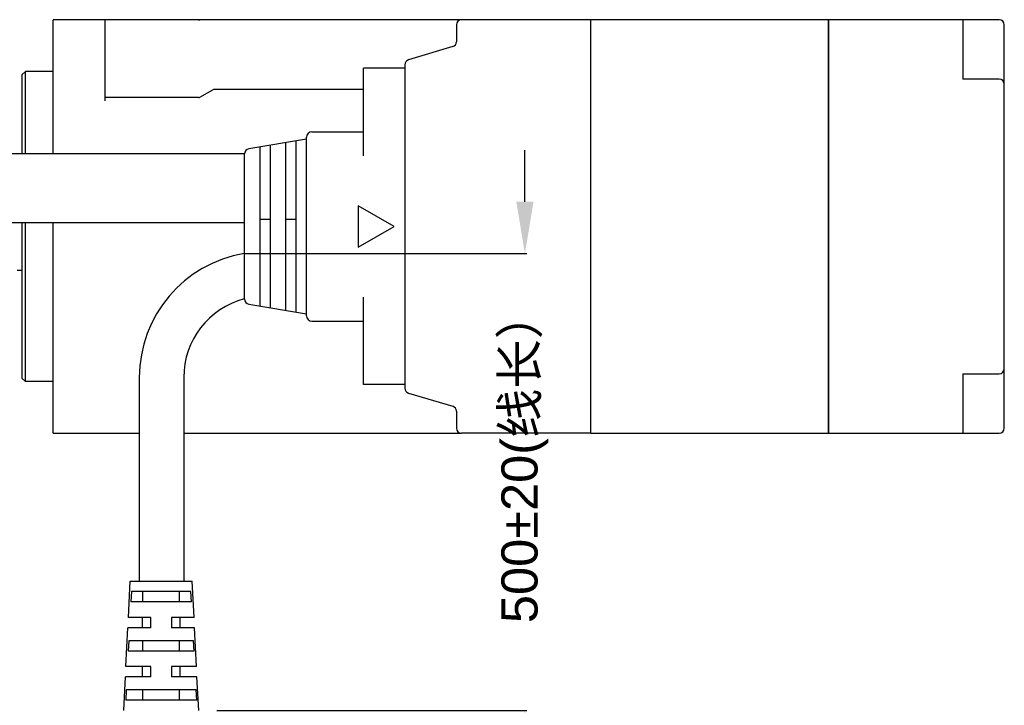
# Model space of a CAD drawing. Header units: millimetres. Extents: x 2798 to 3316, y 1544 to 1917.
# Tile 8 of 23: x 2886 to 2981, y 1621 to 1687. Entities that reach past the tile are written whole.
import ezdxf

# ---------------------------------------------------------------- set-up
doc = ezdxf.new("R2010")
doc.units = ezdxf.units.MM
for name, color, linetype in [('_28783', 7, 'Continuous'), ('_43340', 7, 'Continuous'), ('_4838', 7, 'Continuous')]:
    doc.layers.add(name, color=color, linetype=linetype)
doc.styles.get("Standard").update_dxf_attribs({"font": 'arial_0.ttf'})
doc.dimstyles.get("Standard").update_dxf_attribs({"dimtxt": 3.5, "dimasz": 5, "dimexe": 0.18, "dimexo": 0.0625, "dimgap": 0.09, "dimtad": 0, "dimdec": 1, "dimzin": 0, "dimdsep": 46, "dimtxsty": 'Standard', "dimblk2": 'NONE', "dimcen": 0.09, "dimadec": 0, "dimazin": 0, "dimtfac": 1, "dimtdec": 1, "dimtofl": 0, "dimtmove": 0, "dimatfit": 3, "dimfxl": 1, "dimtolj": 1, "dimtzin": 0, "dimarcsym": 0})

# ---------------------------------------------------------------- blocks, each defined once
blk = doc.blocks.new('*D755')
at = {"color": 0, "linetype": 'Continuous', "lineweight": -2}
for p, q in [((2934.987, 1669.386), (2934.987, 1674.386)), ((2907.875, 1664.386), (2935.167, 1664.386)), ((2905.171, 1620.188), (2935.167, 1620.188)), ((2934.987, 1615.188), (2934.987, 1610.188))]:
    blk.add_line(p, q, dxfattribs=at)
at = {"color": 0}
for points in [[(2934.154, 1669.386), (2935.82, 1669.386), (2934.987, 1664.386)], [(2935.82, 1615.188), (2934.154, 1615.188), (2934.987, 1620.188)]]:
    blk.add_solid(points, dxfattribs=at)
at = {"layer": 'Defpoints', "color": 0}
for p in [(2907.812, 1664.386), (2905.108, 1620.188), (2934.987, 1620.188)]:
    blk.add_point(p, dxfattribs=at)
at = {"color": 0, "insert": (2934.987, 1644.753), "char_height": 3.5, "attachment_point": 5, "rotation": 90}
blk.add_mtext('\\A1;500%%P20(\\f宋体|b0|i0|c134|p2;线长）', dxfattribs=at)
blk = doc.blocks.new('_None')

msp = doc.modelspace()

# ---------------------------------------------------------------- linework, layer by layer
at = {"color": 7, "linetype": 'Continuous'}
for p, q in [((2941.36135, 1687.00022), (2928.86135, 1687.00022)), ((2941.36135, 1647.00022), (2941.36135, 1687.00022)), ((2964.36135, 1647.00022), (2964.36135, 1687.00022)), ((2980.86135, 1687.00022), (2964.36135, 1687.00022)), ((2977.36135, 1687.00022), (2977.36135, 1681.25022)), ((2928.36135, 1686.50022), (2928.36135, 1684.87223)), ((2981.36135, 1647.50022), (2981.36135, 1686.50022)), ((2928.00502, 1684.39332), (2923.71767, 1683.10711)), ((2919.36135, 1673.83272), (2919.36135, 1682.30022)), ((2923.36135, 1682.30022), (2919.36135, 1682.30022)), ((2923.36135, 1682.6282), (2923.36135, 1651.37223)), ((2980.86135, 1681.25022), (2977.36135, 1681.25022)), ((2913.86135, 1675.45022), (2908.27915, 1674.51985)), ((2913.86135, 1658.35022), (2913.86135, 1675.65022)), ((2914.36135, 1676.15022), (2919.36135, 1676.15022)), ((2909.36135, 1659.30022), (2909.36135, 1674.70022)), ((2910.36135, 1659.13355), (2910.36135, 1674.86688)), ((2911.86135, 1658.88355), (2911.86135, 1675.11688)), ((2912.86135, 1658.71688), (2912.86135, 1675.28355)), ((2907.86135, 1674.02665), (2876.4921, 1674.02665)), ((2907.86135, 1659.97378), (2907.86135, 1674.02665)), ((2918.86135, 1669.00022), (2918.86135, 1665.00022)), ((2922.32545, 1667.00022), (2918.86135, 1669.00022)), ((2907.86135, 1667.35022), (2878.7921, 1667.35022)), ((2910.36135, 1667.67268), (2909.36135, 1667.67268)), ((2912.86135, 1667.67268), (2911.86135, 1667.67268)), ((2918.86135, 1665.00022), (2922.32545, 1667.00022)), ((2908.27915, 1659.48058), (2913.86135, 1658.55022)), ((2919.36135, 1651.70022), (2919.36135, 1660.16772)), ((2914.36135, 1657.85022), (2919.36135, 1657.85022)), ((2977.36135, 1652.75022), (2980.86135, 1652.75022)), ((2977.36135, 1652.75022), (2977.36135, 1647.00022)), ((2897.68474, 1652.40536), (2897.68474, 1632.68794)), ((2901.98474, 1652.40536), (2901.98474, 1632.68794)), ((2923.36135, 1651.70022), (2919.36135, 1651.70022)), ((2923.71767, 1650.89332), (2928.00502, 1649.60711)), ((2928.36135, 1649.1282), (2928.36135, 1647.50022)), ((2941.36135, 1647.00022), (2928.86135, 1647.00022)), ((2964.36135, 1647.00022), (2980.86135, 1647.00022)), ((2896.62584, 1629.18794), (2896.80084, 1632.68794)), ((2896.80084, 1632.68794), (2902.80084, 1632.68794)), ((2902.97584, 1629.18794), (2902.80084, 1632.68794)), ((2896.91943, 1631.68794), (2896.86656, 1630.68794)), ((2902.68224, 1631.68794), (2896.91943, 1631.68794)), ((2898.02601, 1630.68794), (2898.02601, 1631.68794)), ((2901.57566, 1630.68794), (2901.57566, 1631.68794)), ((2902.73512, 1630.68794), (2902.68224, 1631.68794)), ((2902.73512, 1630.68794), (2896.86656, 1630.68794)), ((2898.80084, 1629.18794), (2896.62584, 1629.18794)), ((2897.97584, 1628.18794), (2897.97584, 1629.18794)), ((2898.80084, 1628.18794), (2898.80084, 1629.18794)), ((2902.97584, 1629.18794), (2900.80084, 1629.18794)), ((2900.80084, 1629.18794), (2900.80084, 1628.18794)), ((2901.62584, 1628.18794), (2901.62584, 1629.18794)), ((2896.38834, 1624.43794), (2896.57584, 1628.18794)), ((2898.80084, 1628.18794), (2896.57584, 1628.18794)), ((2903.02584, 1628.18794), (2900.80084, 1628.18794)), ((2903.21334, 1624.43794), (2903.02584, 1628.18794)), ((2896.66912, 1626.93794), (2896.61667, 1625.93794)), ((2902.93255, 1626.93794), (2896.66912, 1626.93794)), ((2898.02601, 1625.93794), (2898.02601, 1626.93794)), ((2901.57566, 1625.93794), (2901.57566, 1626.93794)), ((2902.985, 1625.93794), (2902.93255, 1626.93794)), ((2902.985, 1625.93794), (2896.61667, 1625.93794)), ((2898.80084, 1624.43794), (2896.38834, 1624.43794)), ((2897.97584, 1623.43794), (2897.97584, 1624.43794)), ((2898.80084, 1623.43794), (2898.80084, 1624.43794)), ((2903.21334, 1624.43794), (2900.80084, 1624.43794)), ((2900.80084, 1624.43794), (2900.80084, 1623.43794)), ((2901.62584, 1623.43794), (2901.62584, 1624.43794)), ((2896.17584, 1620.18794), (2896.33834, 1623.43794)), ((2898.80084, 1623.43794), (2896.33834, 1623.43794)), ((2903.26334, 1623.43794), (2900.80084, 1623.43794)), ((2903.42584, 1620.18794), (2903.26334, 1623.43794)), ((2896.42066, 1622.18794), (2896.36854, 1621.18794)), ((2903.18102, 1622.18794), (2896.42066, 1622.18794)), ((2898.02601, 1621.18794), (2898.02601, 1622.18794)), ((2901.57566, 1621.18794), (2901.57566, 1622.18794)), ((2903.23313, 1621.18794), (2903.18102, 1622.18794)), ((2903.23313, 1621.18794), (2896.36854, 1621.18794))]:
    msp.add_line(p, q, dxfattribs=at)
for centre, radius, start, end in [((2928.86135, 1686.50022), 0.5, 90, 180), ((2980.86135, 1686.50022), 0.5, 0, 90), ((2927.86135, 1684.87223), 0.5, 286.6992442, 360), ((2923.86135, 1682.6282), 0.5, 106.6992442, 180), ((2980.86135, 1680.75022), 0.5, 0, 90), ((2914.36135, 1675.65022), 0.5, 90, 180), ((2908.36135, 1674.02665), 0.5, 99.4623251, 180), ((2909.83474, 1652.40536), 12.15, 99.4745244, 180), ((2909.83474, 1652.40536), 7.85, 104.7603759, 180), ((2908.36135, 1659.97378), 0.5, 180, 260.5376749), ((2914.36135, 1658.35022), 0.5, 180, 270), ((2980.86135, 1653.25022), 0.5, 270, 360), ((2923.86135, 1651.37223), 0.5, 180, 253.3007558), ((2927.86135, 1649.1282), 0.5, 0, 73.3007558), ((2928.86135, 1647.50022), 0.5, 180, 270), ((2980.86135, 1647.50022), 0.5, 270, 360)]:
    msp.add_arc(centre, radius, start, end, dxfattribs=at)
at = {"layer": '_28783', "color": 7, "linetype": 'Continuous'}
for p, q in [((2928.86135, 1687.00022), (2889.36135, 1687.00022)), ((2889.36135, 1674.02665), (2889.36135, 1687.00022)), ((2894.36135, 1687.00022), (2894.36135, 1679.16022)), ((2886.66135, 1682.00022), (2886.36135, 1681.70022)), ((2886.36135, 1674.02665), (2886.36135, 1681.70022)), ((2889.36135, 1682.00022), (2886.66135, 1682.00022)), ((2886.66135, 1674.02665), (2886.66135, 1682.00022)), ((2903.54532, 1679.50041), (2904.79173, 1680.22002)), ((2919.36135, 1680.26022), (2904.94173, 1680.26022)), ((2903.39532, 1679.46022), (2894.36135, 1679.46022)), ((2886.36135, 1652.30022), (2886.36135, 1667.35022)), ((2886.66135, 1652.00022), (2886.66135, 1667.35022)), ((2889.36135, 1647.00022), (2889.36135, 1667.35022)), ((2886.66135, 1652.00022), (2886.36135, 1652.30022)), ((2889.36135, 1652.00022), (2886.66135, 1652.00022)), ((2889.36135, 1647.00022), (2897.68474, 1647.00022)), ((2901.98474, 1647.00022), (2928.86135, 1647.00022))]:
    msp.add_line(p, q, dxfattribs=at)
for centre, start, end in [((2904.94173, 1679.96022), 90, 120), ((2903.39532, 1679.76022), 270, 300)]:
    msp.add_arc(centre, 0.3, start, end, dxfattribs=at)
msp.add_open_spline([(2903.39532, 1687.00022), (2903.40673, 1687.00022), (2903.45173, 1687.00022), (2903.49672, 1687.00022), (2903.53031, 1687.00001)], degree=3, knots=[0, 0, 0, 0, 0.25352599, 1, 1, 1, 1], dxfattribs=at)
at = {"layer": '_43340', "color": 7, "linetype": 'Continuous'}
msp.add_line((2886.36135, 1662.75022), (2885.86135, 1662.75022), dxfattribs=at)
at = {"layer": '_4838', "color": 7, "linetype": 'Continuous'}
for p, q in [((2941.36135, 1647.00022), (2941.36135, 1687.00022)), ((2964.36135, 1687.00022), (2941.36135, 1687.00022)), ((2964.36135, 1687.00022), (2964.36135, 1647.00022)), ((2941.36135, 1647.00022), (2964.36135, 1647.00022))]:
    msp.add_line(p, q, dxfattribs=at)

# ---------------------------------------------------------------- dimensions: what is measured, and where the dimension line sits
at = {"color": 3, "linetype": 'Continuous'}
dim = msp.add_linear_dim(base=(2934.98685, 1620.18794), p1=(2907.81214, 1664.38583), p2=(2905.10838, 1620.18794), angle=90, text='500%%P20(\\f宋体|b0|i0|c134|p2;线长）', dimstyle='Standard', override={"dimtxsty": 'Standard', "dimblk2": 'None'}, dxfattribs=at)
dim.commit()
dim.dimension.update_dxf_attribs({"geometry": '*D755', "text_midpoint": (2934.98685, 1644.75306), "dimtype": 160})

doc.saveas('drawing.dxf')
